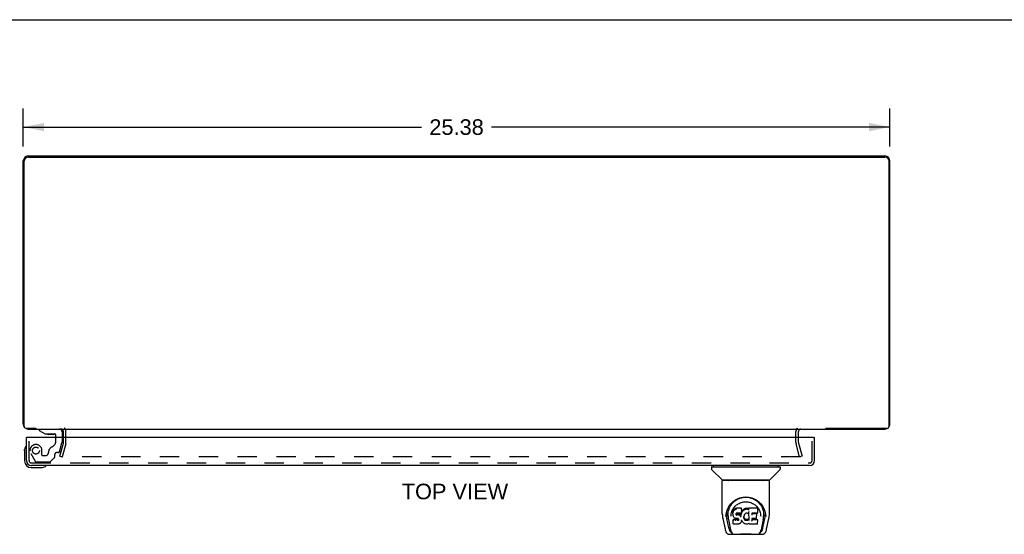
# Model space of a CAD drawing. Header units: inches. Extents: x 0 to 103, y 0 to 67.
# Tile 13 of 16: x 23 to 52, y 52 to 67. Entities that reach past the tile are written whole.
import ezdxf

# ---------------------------------------------------------------- set-up
doc = ezdxf.new("R2010")
doc.units = ezdxf.units.IN
doc.header["$LTSCALE"] = 5.686187
doc.header["$MEASUREMENT"] = 0
doc.linetypes.add('HIDDEN', pattern=[0.2, 0.1, -0.1])
doc.layers.get('0').update_dxf_attribs({"linetype": 'CONTINUOUS'})
for name, color, linetype in [('DEFAULT_2', 8, 'HIDDEN'), ('DIMENSIONS', 7, 'CONTINUOUS'), ('DOOR_ASSEMBLY', 7, 'CONTINUOUS')]:
    doc.layers.add(name, color=color, linetype=linetype)
doc.styles.get("Standard").update_dxf_attribs({"font": 'arial.ttf'})
doc.dimstyles.new('DIMSTYLE_1', dxfattribs={"dimtxt": 0.456111, "dimasz": 0.608148, "dimexe": 0.09, "dimexo": 0.07, "dimgap": 0.0375, "dimtad": 0, "dimtih": 1, "dimtoh": 1, "dimzin": 4, "dimdsep": 46, "dimtxsty": 'Standard', "dimblk": '_FILLED', "dimblk1": '_FILLED', "dimblk2": '_FILLED', "dimcen": 0.09, "dimadec": 3, "dimazin": 1, "dimtfac": 1, "dimtdec": 3, "dimtofl": 0, "dimtmove": 0, "dimatfit": 3, "dimldrblk": '_FILLED', "dimfxl": 0, "dimtolj": 1, "dimtzin": 4, "dimarcsym": 0})

# ---------------------------------------------------------------- blocks, each defined once
blk = doc.blocks.new('_FILLED')
at = {"color": 0, "linetype": 'ByBlock'}
blk.add_solid([(0, 0), (-1, 0.2), (-1, -0.2)], dxfattribs=at)
blk = doc.blocks.new('*D4')
at = {"layer": 'DIMENSIONS', "color": 2, "linetype": 'Continuous'}
for p, q in [((22.967, 63.184), (22.967, 64.298)), ((48.342, 63.184), (48.342, 64.298)), ((22.967, 63.75), (34.629, 63.75)), ((48.342, 63.75), (36.679, 63.75))]:
    blk.add_line(p, q, dxfattribs=at)
at = {"layer": 'DIMENSIONS', "color": 2, "linetype": 'Continuous', "xscale": 0.6081483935, "yscale": 0.6081483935, "zscale": 0.6081483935, "rotation": 180}
blk.add_blockref('_FILLED', (22.967, 63.75), dxfattribs=at)
at = {"layer": 'DIMENSIONS', "color": 2, "linetype": 'Continuous', "xscale": 0.6081483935, "yscale": 0.6081483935, "zscale": 0.6081483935}
blk.add_blockref('_FILLED', (48.342, 63.75), dxfattribs=at)
at = {"layer": 'DIMENSIONS', "color": 2, "linetype": 'Continuous', "insert": (35.654, 63.978), "char_height": 0.4561, "width": 1.59385, "attachment_point": 2, "line_spacing_factor": 0.9}
blk.add_mtext('25.38', dxfattribs=at)

msp = doc.modelspace()

# ---------------------------------------------------------------- linework, layer by layer
at = {"color": 7, "linetype": 'Continuous'}
for p, q in [((0, 66.896), (103.385, 66.896)), ((46.471, 54.903), (46.471, 54.923))]:
    msp.add_line(p, q, dxfattribs=at)
at = {"color": 3, "linetype": 'Continuous'}
for p, q in [((23.112, 62.903), (48.197, 62.903)), ((23.117, 62.873), (48.192, 62.873)), ((22.967, 55.048), (22.967, 62.758)), ((22.992, 54.983), (22.992, 62.748)), ((48.317, 54.983), (48.317, 62.748)), ((48.342, 55.048), (48.342, 62.758)), ((23.346, 54.923), (23.052, 54.923)), ((23.112, 54.903), (48.197, 54.903)), ((24.142, 54.66), (24.142, 54.833)), ((45.667, 54.66), (45.667, 54.833)), ((48.257, 54.923), (46.463, 54.923))]:
    msp.add_line(p, q, dxfattribs=at)
for centre, radius, start, end in [((23.112, 62.758), 0.145, 90, 180), ((23.117, 62.748), 0.125, 90, 180), ((48.192, 62.748), 0.125, 0, 90), ((48.197, 62.758), 0.145, 0, 90), ((23.112, 55.048), 0.145, 180, 217.1018), ((23.052, 54.983), 0.06, 180, 270), ((23.112, 55.048), 0.145, 237.5148, 270), ((24.072, 54.833), 0.07, 0, 90), ((45.737, 54.833), 0.07, 90, 180), ((48.197, 55.048), 0.145, 270, 302.4852), ((48.257, 54.983), 0.06, 270, 360), ((48.197, 55.048), 0.145, 322.8982, 360)]:
    msp.add_arc(centre, radius, start, end, dxfattribs=at)
at = {"layer": 'DEFAULT_2', "color": 8, "linetype": 'HIDDEN'}
for p, q in [((24.217, 54.505), (24.217, 54.833)), ((45.592, 54.505), (45.592, 54.833)), ((24.038, 54.11), (24.141, 54.494)), ((24.142, 54.505), (24.142, 54.66)), ((45.667, 54.505), (45.667, 54.66)), ((45.668, 54.494), (45.771, 54.11)), ((24.213, 54.475), (24.11, 54.091)), ((45.699, 54.091), (45.596, 54.475)), ((24.038, 54.11), (24.11, 54.091)), ((45.731, 54.091), (24.078, 54.091)), ((45.771, 54.11), (45.699, 54.091))]:
    msp.add_line(p, q, dxfattribs=at)
for centre, radius, start, end in [((24.072, 54.833), 0.145, 0, 43.5261), ((45.737, 54.833), 0.145, 136.4739, 180), ((24.102, 54.505), 0.04, 345, 360), ((24.102, 54.505), 0.115, 345, 360), ((45.707, 54.505), 0.115, 180, 195), ((45.707, 54.505), 0.04, 180, 195)]:
    msp.add_arc(centre, radius, start, end, dxfattribs=at)
at = {"layer": 'DOOR_ASSEMBLY', "color": 7, "linetype": 'Continuous'}
for p, q in [((23.435, 54.903), (23.435, 54.864)), ((23.435, 54.864), (23.606, 54.765)), ((24.105, 54.824), (24.105, 54.66)), ((23.09, 54.66), (23.062, 54.66)), ((23.606, 54.765), (23.888, 54.765)), ((23.769, 54.748), (23.7, 54.748)), ((23.769, 54.748), (23.77, 54.748)), ((23.77, 54.748), (23.772, 54.748)), ((23.84, 54.748), (23.772, 54.748)), ((23.92, 54.66), (23.92, 54.734)), ((46.109, 54.66), (46.137, 54.66)), ((23.002, 54.264), (23.005, 54.302)), ((23.002, 54.264), (23.002, 53.975)), ((23.202, 53.775), (23.491, 53.775)), ((43.121, 53.788), (43.121, 53.733)), ((43.128, 53.796), (45.121, 53.796)), ((43.427, 53.411), (43.132, 53.705)), ((43.18, 53.796), (43.18, 53.835)), ((44.822, 53.411), (45.117, 53.705)), ((45.069, 53.796), (45.069, 53.835)), ((45.128, 53.788), (45.128, 53.733)), ((43.435, 52.423), (43.435, 53.386)), ((44.806, 53.394), (43.443, 53.394)), ((44.801, 53.402), (43.448, 53.402)), ((43.51, 53.402), (43.507, 53.398)), ((43.507, 53.398), (43.507, 53.398)), ((44.741, 53.398), (44.739, 53.402)), ((44.741, 53.398), (44.741, 53.398)), ((44.813, 52.423), (44.813, 53.386)), ((43.692, 52.678), (43.717, 52.712)), ((43.749, 52.475), (43.748, 52.45)), ((43.754, 52.5), (43.749, 52.475)), ((43.75, 52.441), (43.749, 52.475)), ((43.764, 52.525), (43.754, 52.5)), ((43.755, 52.466), (43.754, 52.5)), ((43.778, 52.547), (43.764, 52.525)), ((43.764, 52.49), (43.764, 52.525)), ((43.788, 52.556), (43.778, 52.547)), ((43.779, 52.511), (43.778, 52.547)), ((43.8, 52.564), (43.788, 52.556)), ((43.789, 52.52), (43.788, 52.556)), ((43.823, 52.575), (43.8, 52.564)), ((43.8, 52.528), (43.8, 52.564)), ((43.848, 52.583), (43.823, 52.575)), ((43.823, 52.538), (43.823, 52.575)), ((44.001, 52.583), (43.848, 52.583)), ((43.848, 52.546), (43.848, 52.583)), ((44.004, 52.475), (44, 52.467)), ((44.003, 52.528), (44.001, 52.583)), ((44.001, 52.548), (44.001, 52.583)), ((44.002, 52.494), (44.001, 52.47)), ((44.002, 52.494), (44.003, 52.528)), ((44.015, 52.496), (44.004, 52.475)), ((44.004, 52.44), (44.004, 52.475)), ((44.028, 52.515), (44.015, 52.496)), ((44.015, 52.461), (44.015, 52.496)), ((44.043, 52.533), (44.028, 52.515)), ((44.028, 52.48), (44.028, 52.515)), ((44.06, 52.549), (44.043, 52.533)), ((44.044, 52.497), (44.043, 52.533)), ((44.08, 52.564), (44.06, 52.549)), ((44.061, 52.513), (44.06, 52.549)), ((44.102, 52.574), (44.08, 52.564)), ((44.08, 52.527), (44.08, 52.564)), ((44.126, 52.579), (44.102, 52.574)), ((44.103, 52.537), (44.102, 52.574)), ((44.15, 52.581), (44.126, 52.579)), ((44.126, 52.542), (44.126, 52.579)), ((44.15, 52.581), (44.174, 52.581)), ((44.15, 52.545), (44.15, 52.581)), ((44.15, 52.543), (44.15, 52.545)), ((44.186, 52.579), (44.174, 52.581)), ((44.174, 52.544), (44.174, 52.581)), ((44.199, 52.575), (44.186, 52.579)), ((44.186, 52.542), (44.186, 52.579)), ((44.213, 52.481), (44.197, 52.441)), ((44.211, 52.567), (44.199, 52.575)), ((44.199, 52.538), (44.199, 52.575)), ((44.46, 52.581), (44.211, 52.581)), ((44.212, 52.531), (44.211, 52.581)), ((44.214, 52.483), (44.213, 52.483)), ((44.213, 52.483), (44.213, 52.482)), ((44.213, 52.482), (44.213, 52.482)), ((44.213, 52.482), (44.213, 52.482)), ((44.213, 52.482), (44.213, 52.481)), ((44.217, 52.228), (44.213, 52.481)), ((44.215, 52.489), (44.214, 52.487)), ((44.214, 52.487), (44.214, 52.486)), ((44.214, 52.486), (44.214, 52.485)), ((44.214, 52.485), (44.214, 52.484)), ((44.214, 52.484), (44.214, 52.483)), ((44.474, 52.456), (44.476, 52.564)), ((44.476, 52.595), (44.492, 52.57)), ((44.681, 52.501), (44.694, 52.45)), ((43.451, 52.279), (43.516, 51.974)), ((43.543, 52.338), (43.546, 52.396)), ((43.543, 52.339), (43.543, 52.338)), ((43.546, 52.396), (43.555, 52.45)), ((43.556, 52.456), (43.556, 52.401)), ((43.624, 52.006), (43.567, 52.283)), ((43.604, 52.349), (43.606, 52.323)), ((43.614, 52.258), (43.615, 52.255)), ((43.615, 52.255), (43.676, 51.955)), ((43.689, 52.352), (43.689, 52.352)), ((43.748, 52.416), (43.748, 52.45)), ((43.748, 52.416), (43.748, 52.416)), ((43.749, 52.391), (43.748, 52.416)), ((43.754, 52.367), (43.749, 52.391)), ((43.749, 52.391), (43.749, 52.391)), ((43.754, 52.367), (43.754, 52.366)), ((43.763, 52.343), (43.754, 52.366)), ((43.762, 52.25), (43.754, 52.242)), ((43.756, 52.129), (43.754, 52.242)), ((43.823, 52.25), (43.762, 52.25)), ((43.762, 52.214), (43.762, 52.25)), ((43.777, 52.322), (43.763, 52.343)), ((43.763, 52.343), (43.763, 52.343)), ((43.795, 52.303), (43.777, 52.322)), ((43.777, 52.322), (43.777, 52.322)), ((43.816, 52.29), (43.795, 52.303)), ((43.795, 52.303), (43.795, 52.303)), ((43.829, 52.285), (43.816, 52.29)), ((43.816, 52.29), (43.816, 52.29)), ((43.884, 52.251), (43.823, 52.25)), ((43.823, 52.214), (43.823, 52.25)), ((43.823, 52.214), (43.823, 52.212)), ((43.841, 52.283), (43.829, 52.285)), ((43.829, 52.285), (43.829, 52.285)), ((43.838, 52.419), (43.837, 52.404)), ((43.84, 52.432), (43.838, 52.418)), ((43.838, 52.398), (43.838, 52.417)), ((43.839, 52.393), (43.84, 52.428)), ((43.842, 52.435), (43.84, 52.432)), ((43.842, 52.424), (43.84, 52.428)), ((43.889, 52.282), (43.841, 52.283)), ((43.845, 52.438), (43.842, 52.435)), ((43.846, 52.422), (43.842, 52.424)), ((43.842, 52.389), (43.842, 52.424)), ((43.856, 52.441), (43.844, 52.437)), ((43.857, 52.418), (43.846, 52.422)), ((43.846, 52.385), (43.846, 52.422)), ((43.869, 52.442), (43.856, 52.441)), ((43.88, 52.419), (43.857, 52.418)), ((43.857, 52.382), (43.857, 52.418)), ((43.982, 52.442), (43.869, 52.442)), ((43.905, 52.418), (43.88, 52.419)), ((43.88, 52.382), (43.88, 52.419)), ((43.88, 52.381), (43.88, 52.382)), ((43.898, 52.252), (43.884, 52.251)), ((43.884, 52.214), (43.884, 52.251)), ((43.884, 52.214), (43.884, 52.213)), ((43.896, 52.282), (43.889, 52.282)), ((43.901, 52.28), (43.896, 52.282)), ((43.902, 52.254), (43.898, 52.252)), ((43.898, 52.215), (43.898, 52.252)), ((43.906, 52.277), (43.901, 52.28)), ((43.907, 52.259), (43.902, 52.254)), ((43.903, 52.218), (43.902, 52.254)), ((43.931, 52.412), (43.905, 52.418)), ((43.905, 52.381), (43.905, 52.418)), ((43.91, 52.272), (43.905, 52.277)), ((43.912, 52.266), (43.907, 52.259)), ((43.907, 52.223), (43.907, 52.259)), ((43.916, 52.26), (43.91, 52.272)), ((43.918, 52.246), (43.915, 52.26)), ((43.916, 52.234), (43.915, 52.26)), ((43.917, 52.24), (43.917, 52.25)), ((43.93, 52.376), (43.931, 52.412)), ((43.943, 52.407), (43.931, 52.412)), ((43.954, 52.399), (43.943, 52.407)), ((43.943, 52.37), (43.943, 52.407)), ((43.972, 52.381), (43.954, 52.399)), ((43.954, 52.363), (43.954, 52.399)), ((43.982, 52.366), (43.972, 52.381)), ((43.972, 52.345), (43.972, 52.381)), ((43.994, 52.443), (43.982, 52.442)), ((43.985, 52.408), (43.982, 52.366)), ((43.982, 52.33), (43.982, 52.366)), ((43.983, 52.323), (43.983, 52.324)), ((43.989, 52.431), (43.985, 52.408)), ((43.986, 52.374), (43.985, 52.408)), ((43.994, 52.203), (43.985, 52.18)), ((43.992, 52.443), (43.989, 52.431)), ((43.99, 52.396), (43.989, 52.431)), ((44.001, 52.227), (43.994, 52.203)), ((43.994, 52.203), (43.994, 52.203)), ((43.999, 52.455), (43.995, 52.443)), ((43.996, 52.419), (43.995, 52.445)), ((44.001, 52.47), (43.999, 52.455)), ((43.999, 52.455), (43.999, 52.455)), ((44.001, 52.47), (44.001, 52.47)), ((44.001, 52.238), (44.001, 52.239)), ((44.001, 52.237), (44.001, 52.238)), ((44.001, 52.238), (44.001, 52.238)), ((44.001, 52.236), (44.001, 52.237)), ((44.001, 52.237), (44.001, 52.237)), ((44.002, 52.235), (44.001, 52.227)), ((44.001, 52.227), (44.001, 52.227)), ((44.022, 52.199), (44.002, 52.235)), ((44.035, 52.18), (44.022, 52.199)), ((44.022, 52.199), (44.022, 52.199)), ((44.067, 52.344), (44.066, 52.317)), ((44.071, 52.369), (44.067, 52.343)), ((44.068, 52.339), (44.067, 52.344)), ((44.067, 52.305), (44.068, 52.339)), ((44.07, 52.328), (44.068, 52.339)), ((44.08, 52.304), (44.07, 52.328)), ((44.07, 52.293), (44.07, 52.328)), ((44.074, 52.38), (44.071, 52.369)), ((44.08, 52.391), (44.074, 52.38)), ((44.079, 52.268), (44.08, 52.304)), ((44.094, 52.413), (44.08, 52.391)), ((44.092, 52.281), (44.08, 52.304)), ((44.1, 52.272), (44.092, 52.281)), ((44.092, 52.246), (44.092, 52.281)), ((44.101, 52.422), (44.094, 52.413)), ((44.109, 52.264), (44.1, 52.272)), ((44.1, 52.236), (44.1, 52.272)), ((44.11, 52.428), (44.101, 52.422)), ((44.12, 52.257), (44.109, 52.264)), ((44.109, 52.227), (44.109, 52.264)), ((44.133, 52.438), (44.11, 52.428)), ((44.119, 52.22), (44.12, 52.257)), ((44.131, 52.252), (44.12, 52.257)), ((44.143, 52.25), (44.131, 52.252)), ((44.131, 52.216), (44.131, 52.252)), ((44.144, 52.441), (44.133, 52.438)), ((44.143, 52.25), (44.155, 52.25)), ((44.143, 52.213), (44.143, 52.25)), ((44.155, 52.441), (44.144, 52.441)), ((44.167, 52.438), (44.155, 52.441)), ((44.167, 52.251), (44.155, 52.25)), ((44.155, 52.213), (44.155, 52.25)), ((44.155, 52.211), (44.155, 52.213)), ((44.179, 52.433), (44.167, 52.438)), ((44.179, 52.255), (44.167, 52.251)), ((44.168, 52.215), (44.167, 52.251)), ((44.191, 52.26), (44.179, 52.255)), ((44.18, 52.219), (44.179, 52.255)), ((44.201, 52.268), (44.191, 52.26)), ((44.191, 52.224), (44.191, 52.26)), ((44.201, 52.231), (44.201, 52.268)), ((44.219, 52.22), (44.219, 52.221)), ((44.301, 52.286), (44.3, 52.212)), ((44.429, 52.286), (44.301, 52.286)), ((44.461, 52.247), (44.301, 52.247)), ((44.46, 52.442), (44.302, 52.442)), ((44.303, 52.442), (44.302, 52.383)), ((44.429, 52.418), (44.302, 52.418)), ((44.44, 52.297), (44.442, 52.405)), ((44.469, 52.13), (44.471, 52.236)), ((44.558, 52.383), (44.56, 52.352)), ((44.56, 52.352), (44.56, 52.352)), ((44.634, 52.255), (44.573, 51.955)), ((44.625, 52.006), (44.681, 52.283)), ((44.692, 52.456), (44.693, 52.401)), ((44.706, 52.338), (44.706, 52.339)), ((44.733, 51.974), (44.798, 52.279)), ((43.516, 51.974), (43.516, 51.974)), ((43.683, 51.898), (43.69, 51.898)), ((43.69, 51.898), (43.693, 51.89)), ((43.763, 52.122), (43.756, 52.128)), ((43.763, 52.122), (43.763, 52.121)), ((43.909, 52.121), (43.763, 52.121)), ((43.921, 52.123), (43.909, 52.121)), ((43.933, 52.127), (43.921, 52.123)), ((43.921, 52.123), (43.921, 52.123)), ((43.934, 52.127), (43.933, 52.127)), ((43.954, 52.141), (43.934, 52.127)), ((43.972, 52.159), (43.954, 52.142)), ((43.954, 52.142), (43.954, 52.141)), ((43.979, 52.169), (43.972, 52.159)), ((43.972, 52.159), (43.972, 52.159)), ((43.985, 52.18), (43.979, 52.169)), ((43.979, 52.169), (43.979, 52.169)), ((43.985, 52.18), (43.985, 52.18)), ((44.05, 52.164), (44.035, 52.18)), ((44.035, 52.18), (44.035, 52.18)), ((44.067, 52.148), (44.05, 52.164)), ((44.05, 52.164), (44.05, 52.164)), ((44.086, 52.135), (44.067, 52.148)), ((44.067, 52.148), (44.067, 52.148)), ((44.096, 52.129), (44.086, 52.135)), ((44.086, 52.135), (44.086, 52.135)), ((44.107, 52.125), (44.096, 52.129)), ((44.096, 52.129), (44.096, 52.129)), ((44.129, 52.12), (44.107, 52.125)), ((44.107, 52.125), (44.107, 52.125)), ((44.152, 52.117), (44.129, 52.12)), ((44.175, 52.12), (44.152, 52.117)), ((44.152, 52.118), (44.152, 52.117)), ((44.197, 52.127), (44.175, 52.12)), ((44.175, 52.12), (44.175, 52.12)), ((44.216, 52.139), (44.197, 52.127)), ((44.197, 52.127), (44.197, 52.127)), ((44.221, 52.139), (44.216, 52.139)), ((44.221, 52.13), (44.221, 52.139)), ((44.461, 52.121), (44.229, 52.121)), ((44.556, 51.89), (44.559, 51.898)), ((44.559, 51.898), (44.566, 51.898)), ((43.64, 51.819), (44.609, 51.819)), ((43.694, 51.886), (43.693, 51.89)), ((44.555, 51.886), (44.556, 51.89))]:
    msp.add_line(p, q, dxfattribs=at)
at = {"layer": 'DOOR_ASSEMBLY', "color": 8, "linetype": 'HIDDEN'}
for p, q in [((23.435, 54.903), (24.026, 54.903)), ((23.137, 53.98), (23.137, 54.66)), ((23.92, 54.552), (23.92, 54.66)), ((24.031, 54.237), (24.1, 54.497)), ((24.105, 54.66), (24.105, 54.53)), ((46.062, 53.98), (46.062, 54.66)), ((23.514, 54.14), (23.514, 54.273)), ((24.001, 54.214), (23.947, 54.214)), ((23.184, 54.185), (23.314, 53.959)), ((23.349, 53.939), (23.734, 53.939)), ((23.53, 54.124), (23.613, 54.124)), ((23.884, 54.072), (23.762, 53.951)), ((23.888, 54.083), (23.888, 54.155)), ((23.207, 53.91), (45.992, 53.91))]:
    msp.add_line(p, q, dxfattribs=at)
at = {"layer": 'DOOR_ASSEMBLY', "color": 3, "linetype": 'Continuous'}
for p, q in [((23.062, 53.98), (23.062, 54.66)), ((46.109, 54.66), (23.09, 54.66)), ((46.137, 53.98), (46.137, 54.66)), ((45.992, 53.835), (23.207, 53.835))]:
    msp.add_line(p, q, dxfattribs=at)
at = {"layer": 'DOOR_ASSEMBLY', "color": 7, "linetype": 'Continuous'}
for points in [[(43.507, 53.397), (43.506, 53.396), (43.505, 53.395), (43.505, 53.395), (43.505, 53.394), (43.505, 53.394)], [(43.507, 53.398), (43.507, 53.397), (43.507, 53.397)], [(44.742, 53.397), (44.742, 53.397), (44.741, 53.398)], [(44.744, 53.394), (44.744, 53.394), (44.744, 53.395), (44.743, 53.395), (44.743, 53.396), (44.742, 53.397)], [(43.555, 52.45), (43.568, 52.501), (43.585, 52.549), (43.605, 52.594), (43.628, 52.635), (43.654, 52.673), (43.682, 52.709), (43.713, 52.742), (43.746, 52.773), (43.782, 52.802), (43.821, 52.828), (43.862, 52.851), (43.904, 52.87), (43.948, 52.886), (43.992, 52.898), (44.036, 52.907), (44.081, 52.912), (44.125, 52.913), (44.169, 52.912), (44.213, 52.907), (44.257, 52.898), (44.301, 52.886), (44.345, 52.87), (44.388, 52.85), (44.428, 52.828), (44.467, 52.802), (44.503, 52.773), (44.537, 52.742), (44.567, 52.709), (44.595, 52.673), (44.621, 52.635), (44.644, 52.593), (44.664, 52.549), (44.681, 52.501)], [(43.717, 52.712), (43.744, 52.743), (43.773, 52.771)], [(43.756, 52.57), (43.773, 52.595), (43.791, 52.618), (43.811, 52.64), (43.832, 52.66), (43.854, 52.679), (43.878, 52.696), (43.904, 52.712), (43.93, 52.727), (43.957, 52.739), (43.984, 52.749), (44.013, 52.758), (44.04, 52.764), (44.068, 52.769), (44.096, 52.772), (44.124, 52.773), (44.152, 52.772), (44.18, 52.769), (44.208, 52.765), (44.236, 52.758), (44.264, 52.75), (44.292, 52.739), (44.319, 52.727), (44.345, 52.712), (44.37, 52.697), (44.394, 52.679), (44.417, 52.66), (44.438, 52.64), (44.457, 52.618), (44.476, 52.595)], [(43.773, 52.771), (43.802, 52.796), (43.833, 52.818), (43.864, 52.838)], [(43.864, 52.838), (43.896, 52.855), (43.928, 52.869), (43.96, 52.881)], [(43.96, 52.881), (43.993, 52.89), (44.026, 52.898), (44.058, 52.903), (44.091, 52.906), (44.123, 52.907), (44.156, 52.906), (44.188, 52.903), (44.221, 52.898), (44.253, 52.891)], [(44.253, 52.891), (44.286, 52.882), (44.318, 52.87), (44.35, 52.856)], [(44.35, 52.856), (44.382, 52.84), (44.413, 52.82), (44.443, 52.799), (44.473, 52.774), (44.502, 52.746), (44.529, 52.715), (44.555, 52.681), (44.578, 52.644), (44.599, 52.603), (44.616, 52.56), (44.63, 52.515), (44.64, 52.469), (44.645, 52.421)], [(43.604, 52.349), (43.603, 52.373), (43.604, 52.419), (43.609, 52.466), (43.618, 52.512), (43.632, 52.557), (43.649, 52.6), (43.669, 52.64), (43.692, 52.678)], [(43.696, 52.419), (43.705, 52.454), (43.715, 52.486), (43.727, 52.516)], [(43.727, 52.516), (43.741, 52.544), (43.756, 52.57)], [(43.764, 52.489), (43.765, 52.489), (43.765, 52.489), (43.765, 52.489), (43.765, 52.489), (43.766, 52.488), (43.766, 52.488)], [(43.779, 52.511), (43.779, 52.511), (43.779, 52.51), (43.78, 52.51), (43.78, 52.51), (43.78, 52.51), (43.78, 52.51)], [(43.789, 52.52), (43.789, 52.52), (43.789, 52.52), (43.789, 52.519), (43.789, 52.519), (43.79, 52.519), (43.79, 52.519)], [(43.8, 52.528), (43.8, 52.527), (43.8, 52.527), (43.8, 52.527), (43.8, 52.527), (43.801, 52.526), (43.801, 52.526)], [(43.823, 52.538), (43.823, 52.538), (43.823, 52.538), (43.823, 52.537), (43.823, 52.537), (43.823, 52.537), (43.824, 52.537)], [(43.848, 52.546), (43.849, 52.546), (43.849, 52.546), (43.849, 52.545), (43.849, 52.545), (43.849, 52.545), (43.849, 52.545)], [(44, 52.546), (44, 52.546), (44, 52.546), (44, 52.545), (43.999, 52.545), (43.999, 52.545), (43.999, 52.545)], [(44.002, 52.494), (44.002, 52.494), (44.002, 52.493), (44.001, 52.493), (44.001, 52.493), (44, 52.493), (44, 52.493)], [(44.03, 52.478), (44.03, 52.478), (44.029, 52.478), (44.029, 52.479), (44.029, 52.479), (44.029, 52.479), (44.028, 52.48)], [(44.045, 52.496), (44.045, 52.496), (44.045, 52.496), (44.044, 52.496), (44.044, 52.497), (44.044, 52.497), (44.044, 52.497)], [(44.062, 52.512), (44.062, 52.512), (44.061, 52.512), (44.061, 52.513), (44.061, 52.513), (44.061, 52.513), (44.061, 52.513)], [(44.081, 52.526), (44.081, 52.526), (44.081, 52.526), (44.081, 52.527), (44.081, 52.527), (44.08, 52.527), (44.08, 52.527)], [(44.103, 52.536), (44.103, 52.536), (44.103, 52.536), (44.103, 52.536), (44.103, 52.537), (44.103, 52.537), (44.103, 52.537)], [(44.126, 52.541), (44.126, 52.541), (44.126, 52.541), (44.126, 52.542), (44.126, 52.542), (44.126, 52.542), (44.126, 52.542)], [(44.173, 52.543), (44.173, 52.543), (44.173, 52.543), (44.173, 52.543), (44.173, 52.544), (44.174, 52.544), (44.174, 52.544)], [(44.186, 52.541), (44.186, 52.541), (44.186, 52.541), (44.186, 52.542), (44.186, 52.542), (44.186, 52.542), (44.186, 52.542)], [(44.198, 52.537), (44.198, 52.537), (44.198, 52.537), (44.199, 52.537), (44.199, 52.538), (44.199, 52.538), (44.199, 52.538)], [(44.214, 52.543), (44.213, 52.543), (44.213, 52.543), (44.213, 52.543), (44.213, 52.544), (44.213, 52.544), (44.212, 52.544)], [(44.214, 52.526), (44.214, 52.527), (44.213, 52.527), (44.213, 52.528), (44.213, 52.528), (44.213, 52.529), (44.212, 52.53)], [(44.213, 52.481), (44.213, 52.481), (44.213, 52.481)], [(44.213, 52.481), (44.213, 52.481), (44.213, 52.481), (44.213, 52.481)], [(44.492, 52.57), (44.508, 52.544), (44.522, 52.516)], [(44.522, 52.516), (44.534, 52.487), (44.544, 52.454), (44.552, 52.42), (44.558, 52.383)], [(43.435, 52.423), (43.436, 52.39), (43.439, 52.35), (43.445, 52.31), (43.451, 52.279)], [(43.556, 52.402), (43.557, 52.367), (43.561, 52.323), (43.567, 52.283)], [(43.606, 52.323), (43.607, 52.303), (43.61, 52.279), (43.614, 52.258)], [(43.689, 52.352), (43.691, 52.383), (43.696, 52.419)], [(43.748, 52.416), (43.748, 52.416), (43.748, 52.415), (43.749, 52.415), (43.749, 52.415), (43.75, 52.415), (43.75, 52.415)], [(43.749, 52.391), (43.749, 52.391), (43.75, 52.391), (43.75, 52.39), (43.75, 52.39), (43.751, 52.39), (43.751, 52.39)], [(43.75, 52.441), (43.75, 52.44), (43.75, 52.44), (43.75, 52.44), (43.751, 52.44), (43.751, 52.439), (43.752, 52.439)], [(43.754, 52.366), (43.754, 52.366), (43.754, 52.366), (43.755, 52.366), (43.755, 52.366), (43.756, 52.366)], [(43.755, 52.465), (43.755, 52.465), (43.755, 52.465), (43.755, 52.464), (43.756, 52.464), (43.756, 52.464), (43.757, 52.464)], [(43.755, 52.206), (43.755, 52.206), (43.755, 52.206), (43.755, 52.205), (43.756, 52.205), (43.756, 52.205), (43.756, 52.205)], [(43.762, 52.213), (43.762, 52.213), (43.762, 52.213), (43.762, 52.212), (43.762, 52.212), (43.763, 52.212), (43.763, 52.212)], [(43.763, 52.343), (43.764, 52.343), (43.764, 52.342), (43.764, 52.342), (43.765, 52.342)], [(43.777, 52.322), (43.777, 52.321), (43.778, 52.321), (43.778, 52.321), (43.778, 52.321), (43.779, 52.321)], [(43.795, 52.303), (43.795, 52.303), (43.795, 52.303), (43.796, 52.303), (43.796, 52.304)], [(43.816, 52.29), (43.816, 52.29), (43.817, 52.29), (43.817, 52.29)], [(43.829, 52.285), (43.829, 52.285), (43.829, 52.285), (43.829, 52.286)], [(43.835, 52.403), (43.836, 52.403), (43.836, 52.403), (43.836, 52.403), (43.837, 52.404), (43.837, 52.404), (43.837, 52.404)], [(43.836, 52.417), (43.837, 52.417), (43.837, 52.417), (43.837, 52.418), (43.838, 52.418), (43.838, 52.418), (43.838, 52.418)], [(43.836, 52.397), (43.836, 52.397), (43.836, 52.397), (43.837, 52.397), (43.837, 52.397), (43.837, 52.398), (43.838, 52.398)], [(43.837, 52.391), (43.838, 52.391), (43.838, 52.392), (43.838, 52.392), (43.839, 52.392), (43.839, 52.392), (43.839, 52.393)], [(43.838, 52.431), (43.839, 52.431), (43.839, 52.431), (43.839, 52.431), (43.84, 52.431), (43.84, 52.432)], [(43.84, 52.435), (43.841, 52.435), (43.841, 52.435), (43.842, 52.435), (43.842, 52.435)], [(43.84, 52.387), (43.841, 52.387), (43.841, 52.387), (43.841, 52.388), (43.841, 52.388), (43.842, 52.388), (43.842, 52.388)], [(43.841, 52.283), (43.842, 52.283), (43.842, 52.283), (43.842, 52.283)], [(43.844, 52.438), (43.844, 52.438), (43.844, 52.437), (43.844, 52.437), (43.844, 52.437)], [(43.845, 52.384), (43.845, 52.384), (43.845, 52.384), (43.845, 52.384), (43.845, 52.385), (43.845, 52.385), (43.846, 52.385)], [(43.856, 52.441), (43.856, 52.441), (43.856, 52.441), (43.856, 52.441)], [(43.857, 52.38), (43.857, 52.38), (43.857, 52.381), (43.857, 52.381), (43.857, 52.381), (43.857, 52.381), (43.857, 52.382)], [(43.869, 52.443), (43.869, 52.442), (43.869, 52.442), (43.869, 52.442), (43.869, 52.442), (43.869, 52.442), (43.869, 52.442)], [(43.889, 52.282), (43.889, 52.282), (43.889, 52.283), (43.889, 52.283)], [(43.896, 52.282), (43.896, 52.282), (43.896, 52.282), (43.896, 52.282)], [(43.898, 52.215), (43.898, 52.215), (43.898, 52.215), (43.898, 52.214), (43.898, 52.214), (43.898, 52.214), (43.898, 52.214)], [(43.901, 52.28), (43.901, 52.28), (43.902, 52.28), (43.902, 52.28)], [(43.903, 52.218), (43.903, 52.218), (43.903, 52.217), (43.903, 52.217), (43.903, 52.217), (43.904, 52.217), (43.904, 52.217)], [(43.905, 52.38), (43.905, 52.38), (43.905, 52.38), (43.905, 52.38), (43.905, 52.381), (43.905, 52.381), (43.905, 52.381)], [(43.906, 52.277), (43.906, 52.276), (43.906, 52.276), (43.906, 52.276), (43.907, 52.277)], [(43.907, 52.223), (43.907, 52.222), (43.908, 52.222), (43.908, 52.222), (43.908, 52.222), (43.908, 52.221), (43.909, 52.221)], [(43.91, 52.272), (43.91, 52.272), (43.91, 52.271), (43.911, 52.271), (43.911, 52.272)], [(43.916, 52.26), (43.916, 52.26), (43.916, 52.259), (43.916, 52.259), (43.917, 52.259), (43.917, 52.259)], [(43.916, 52.234), (43.916, 52.234), (43.916, 52.234), (43.916, 52.233), (43.917, 52.233), (43.917, 52.233), (43.917, 52.233)], [(43.917, 52.24), (43.918, 52.24), (43.918, 52.239), (43.918, 52.239), (43.919, 52.239), (43.919, 52.239), (43.919, 52.239)], [(43.918, 52.246), (43.918, 52.246), (43.918, 52.246), (43.919, 52.246), (43.919, 52.245), (43.919, 52.245), (43.92, 52.245)], [(43.93, 52.374), (43.93, 52.375), (43.93, 52.375), (43.93, 52.375), (43.93, 52.375), (43.93, 52.375), (43.93, 52.376)], [(43.942, 52.369), (43.942, 52.369), (43.942, 52.369), (43.942, 52.37), (43.943, 52.37), (43.943, 52.37), (43.943, 52.37)], [(43.953, 52.361), (43.953, 52.361), (43.953, 52.362), (43.953, 52.362), (43.953, 52.362), (43.954, 52.362), (43.954, 52.363)], [(43.97, 52.343), (43.971, 52.344), (43.971, 52.344), (43.971, 52.344), (43.971, 52.344), (43.972, 52.344), (43.972, 52.345)], [(43.982, 52.442), (43.982, 52.442), (43.982, 52.442), (43.982, 52.442), (43.982, 52.442), (43.982, 52.442), (43.982, 52.443)], [(43.983, 52.324), (43.983, 52.326), (43.982, 52.327), (43.982, 52.328), (43.982, 52.329)], [(43.988, 52.372), (43.987, 52.372), (43.987, 52.373), (43.986, 52.373), (43.986, 52.373), (43.986, 52.373), (43.986, 52.374)], [(43.992, 52.395), (43.991, 52.395), (43.991, 52.395), (43.99, 52.395), (43.99, 52.396), (43.99, 52.396), (43.99, 52.396)], [(43.994, 52.203), (43.994, 52.203), (43.994, 52.203), (43.993, 52.202), (43.993, 52.202), (43.992, 52.202)], [(43.994, 52.443), (43.994, 52.443), (43.994, 52.443), (43.994, 52.443), (43.993, 52.444)], [(43.995, 52.443), (43.995, 52.443), (43.994, 52.443), (43.994, 52.443)], [(43.997, 52.417), (43.997, 52.417), (43.997, 52.417), (43.996, 52.418), (43.996, 52.418), (43.996, 52.418), (43.996, 52.419)], [(43.999, 52.455), (43.999, 52.455), (43.998, 52.455), (43.998, 52.454), (43.998, 52.454), (43.997, 52.454)], [(44.001, 52.47), (44, 52.469), (44, 52.469), (44, 52.469), (44, 52.468), (43.999, 52.468), (43.999, 52.468)], [(44.001, 52.227), (44.001, 52.227), (44.001, 52.226), (44.001, 52.226), (44, 52.226), (44, 52.226), (43.999, 52.226)], [(44.001, 52.239), (44, 52.24), (44, 52.24)], [(44.002, 52.235), (44.002, 52.235), (44.002, 52.236), (44.001, 52.236), (44.001, 52.236), (44.001, 52.236), (44.001, 52.236), (44.001, 52.236)], [(44.002, 52.235), (44.002, 52.235), (44.002, 52.235), (44.002, 52.235), (44.002, 52.235)], [(44.006, 52.439), (44.006, 52.439), (44.005, 52.439), (44.005, 52.439), (44.005, 52.439), (44.004, 52.44), (44.004, 52.44)], [(44.017, 52.459), (44.017, 52.459), (44.016, 52.459), (44.016, 52.46), (44.016, 52.46), (44.015, 52.46), (44.015, 52.461)], [(44.022, 52.199), (44.022, 52.199), (44.022, 52.199), (44.023, 52.199), (44.024, 52.199)], [(44.066, 52.317), (44.066, 52.317), (44.066, 52.317), (44.065, 52.316), (44.065, 52.316), (44.065, 52.316), (44.064, 52.316)], [(44.067, 52.343), (44.067, 52.343), (44.067, 52.343), (44.067, 52.343), (44.066, 52.342), (44.066, 52.342), (44.065, 52.342)], [(44.067, 52.305), (44.067, 52.304), (44.067, 52.304), (44.066, 52.304), (44.066, 52.304), (44.066, 52.304), (44.065, 52.303)], [(44.07, 52.293), (44.07, 52.292), (44.069, 52.292), (44.069, 52.292), (44.069, 52.292), (44.068, 52.291), (44.068, 52.291)], [(44.071, 52.369), (44.071, 52.369), (44.07, 52.369), (44.07, 52.368), (44.069, 52.368), (44.069, 52.368)], [(44.074, 52.38), (44.074, 52.38), (44.074, 52.38), (44.074, 52.38), (44.073, 52.38), (44.073, 52.38)], [(44.079, 52.268), (44.079, 52.268), (44.079, 52.268), (44.078, 52.267), (44.078, 52.267), (44.078, 52.267), (44.077, 52.267)], [(44.08, 52.391), (44.08, 52.391), (44.079, 52.391), (44.079, 52.391), (44.078, 52.391)], [(44.09, 52.244), (44.09, 52.244), (44.091, 52.244), (44.091, 52.245), (44.091, 52.245), (44.091, 52.245), (44.092, 52.245)], [(44.094, 52.413), (44.094, 52.413), (44.093, 52.413), (44.093, 52.413), (44.093, 52.413), (44.092, 52.413)], [(44.098, 52.235), (44.098, 52.235), (44.099, 52.235), (44.099, 52.235), (44.099, 52.235), (44.099, 52.236), (44.1, 52.236)], [(44.101, 52.422), (44.101, 52.422), (44.101, 52.422), (44.1, 52.422), (44.1, 52.422)], [(44.108, 52.226), (44.108, 52.226), (44.108, 52.226), (44.109, 52.227), (44.109, 52.227), (44.109, 52.227), (44.109, 52.227)], [(44.11, 52.428), (44.11, 52.428), (44.109, 52.428), (44.109, 52.429)], [(44.118, 52.219), (44.119, 52.219), (44.119, 52.219), (44.119, 52.219), (44.119, 52.22), (44.119, 52.22), (44.119, 52.22)], [(44.13, 52.214), (44.13, 52.214), (44.13, 52.215), (44.13, 52.215), (44.13, 52.215), (44.13, 52.215), (44.131, 52.216)], [(44.133, 52.438), (44.133, 52.438), (44.133, 52.438), (44.133, 52.438)], [(44.143, 52.212), (44.143, 52.212), (44.143, 52.212), (44.143, 52.212), (44.143, 52.213), (44.143, 52.213), (44.143, 52.213)], [(44.144, 52.441), (44.144, 52.441), (44.144, 52.441), (44.144, 52.441)], [(44.155, 52.441), (44.155, 52.441), (44.155, 52.441), (44.156, 52.441)], [(44.167, 52.438), (44.167, 52.438), (44.167, 52.438), (44.167, 52.438)], [(44.168, 52.213), (44.168, 52.213), (44.168, 52.214), (44.168, 52.214), (44.168, 52.214), (44.168, 52.214), (44.168, 52.215)], [(44.179, 52.433), (44.179, 52.433), (44.181, 52.433), (44.183, 52.432), (44.185, 52.432), (44.187, 52.433), (44.189, 52.433), (44.191, 52.434), (44.193, 52.436), (44.194, 52.437), (44.196, 52.439), (44.197, 52.441), (44.197, 52.441)], [(44.179, 52.434), (44.179, 52.433), (44.179, 52.433), (44.179, 52.433)], [(44.18, 52.217), (44.18, 52.217), (44.18, 52.218), (44.18, 52.218), (44.18, 52.218), (44.18, 52.218), (44.18, 52.219)], [(44.192, 52.223), (44.192, 52.223), (44.191, 52.223), (44.191, 52.223), (44.191, 52.223), (44.191, 52.224), (44.191, 52.224)], [(44.217, 52.265), (44.216, 52.266), (44.215, 52.266), (44.215, 52.267), (44.214, 52.268), (44.213, 52.268), (44.212, 52.269), (44.211, 52.269), (44.211, 52.269), (44.21, 52.27), (44.209, 52.27), (44.208, 52.27), (44.208, 52.27)], [(44.219, 52.221), (44.218, 52.224), (44.218, 52.225), (44.217, 52.227)], [(44.298, 52.209), (44.298, 52.209), (44.298, 52.209), (44.299, 52.209), (44.299, 52.209), (44.299, 52.21), (44.299, 52.21)], [(44.299, 52.287), (44.3, 52.287), (44.3, 52.286), (44.3, 52.286), (44.3, 52.286), (44.3, 52.286), (44.301, 52.286)], [(44.3, 52.38), (44.3, 52.38), (44.3, 52.381), (44.3, 52.381), (44.301, 52.381), (44.301, 52.381), (44.301, 52.381)], [(44.301, 52.442), (44.301, 52.442), (44.301, 52.442), (44.301, 52.442), (44.302, 52.442), (44.302, 52.442), (44.302, 52.442)], [(44.429, 52.286), (44.43, 52.286), (44.432, 52.287), (44.434, 52.287), (44.435, 52.288), (44.437, 52.289), (44.438, 52.291), (44.439, 52.292), (44.44, 52.294), (44.44, 52.295), (44.44, 52.297)], [(44.46, 52.442), (44.461, 52.442), (44.463, 52.442), (44.465, 52.443), (44.468, 52.444), (44.469, 52.446), (44.471, 52.447), (44.472, 52.449), (44.473, 52.452), (44.474, 52.454), (44.474, 52.456)], [(44.634, 52.255), (44.635, 52.259), (44.635, 52.262), (44.636, 52.264), (44.636, 52.267), (44.637, 52.27), (44.637, 52.273), (44.638, 52.276), (44.638, 52.279), (44.639, 52.282), (44.639, 52.286), (44.64, 52.289), (44.64, 52.292), (44.641, 52.296), (44.641, 52.299), (44.642, 52.303), (44.642, 52.307), (44.642, 52.31), (44.643, 52.314), (44.643, 52.318), (44.643, 52.322), (44.645, 52.349)], [(44.645, 52.421), (44.646, 52.374), (44.645, 52.349)], [(44.681, 52.283), (44.688, 52.323), (44.692, 52.367), (44.693, 52.402)], [(44.694, 52.45), (44.703, 52.396), (44.706, 52.338)], [(44.798, 52.279), (44.804, 52.309), (44.809, 52.349), (44.813, 52.389), (44.813, 52.423)], [(43.516, 51.974), (43.519, 51.961), (43.523, 51.942), (43.528, 51.926), (43.534, 51.911), (43.539, 51.897), (43.545, 51.885), (43.552, 51.873), (43.559, 51.863), (43.567, 51.853), (43.576, 51.844), (43.586, 51.836), (43.598, 51.83), (43.61, 51.824), (43.623, 51.821)], [(43.624, 52.006), (43.628, 51.989), (43.632, 51.971), (43.637, 51.954), (43.643, 51.94), (43.649, 51.927), (43.655, 51.916), (43.662, 51.908), (43.67, 51.902), (43.677, 51.899), (43.683, 51.898)], [(43.676, 51.955), (43.678, 51.945), (43.681, 51.932), (43.684, 51.92), (43.687, 51.909), (43.69, 51.898)], [(43.756, 52.129), (43.756, 52.129), (43.756, 52.128)], [(43.756, 52.128), (43.756, 52.128), (43.757, 52.128), (43.757, 52.128), (43.758, 52.128)], [(43.763, 52.121), (43.763, 52.121), (43.763, 52.122), (43.763, 52.122), (43.763, 52.122), (43.764, 52.122), (43.764, 52.122)], [(43.909, 52.121), (43.909, 52.121), (43.909, 52.122), (43.909, 52.122), (43.909, 52.122), (43.909, 52.122), (43.909, 52.122)], [(43.921, 52.123), (43.921, 52.123), (43.921, 52.123), (43.921, 52.124)], [(43.933, 52.127), (43.933, 52.127), (43.933, 52.127), (43.933, 52.128)], [(43.954, 52.141), (43.954, 52.141), (43.954, 52.141), (43.953, 52.141), (43.953, 52.142)], [(43.972, 52.159), (43.972, 52.159), (43.972, 52.158), (43.971, 52.158), (43.971, 52.158), (43.971, 52.159)], [(43.979, 52.169), (43.979, 52.169), (43.979, 52.169), (43.978, 52.169), (43.978, 52.169)], [(43.985, 52.18), (43.985, 52.18), (43.984, 52.18), (43.984, 52.18), (43.983, 52.18)], [(44.035, 52.18), (44.035, 52.18), (44.035, 52.18), (44.036, 52.18), (44.036, 52.18), (44.037, 52.18)], [(44.05, 52.164), (44.05, 52.163), (44.051, 52.163), (44.051, 52.163), (44.052, 52.164)], [(44.067, 52.148), (44.068, 52.148), (44.068, 52.148), (44.068, 52.148), (44.069, 52.149)], [(44.086, 52.135), (44.086, 52.135), (44.086, 52.134), (44.086, 52.135), (44.087, 52.135)], [(44.096, 52.129), (44.096, 52.129), (44.096, 52.129), (44.097, 52.13)], [(44.107, 52.125), (44.107, 52.125), (44.107, 52.126), (44.107, 52.126)], [(44.129, 52.12), (44.129, 52.12), (44.129, 52.12), (44.13, 52.12)], [(44.174, 52.121), (44.175, 52.121), (44.175, 52.121), (44.175, 52.12)], [(44.196, 52.128), (44.196, 52.127), (44.197, 52.127), (44.197, 52.127)], [(44.215, 52.139), (44.215, 52.139), (44.215, 52.139), (44.215, 52.139), (44.215, 52.139), (44.216, 52.139), (44.216, 52.139)], [(44.223, 52.139), (44.222, 52.139), (44.222, 52.139), (44.222, 52.139), (44.222, 52.139), (44.221, 52.139), (44.221, 52.139)], [(44.221, 52.13), (44.221, 52.128), (44.222, 52.126), (44.223, 52.125), (44.224, 52.123), (44.225, 52.122), (44.227, 52.122), (44.229, 52.121), (44.229, 52.121)], [(44.461, 52.121), (44.462, 52.122), (44.463, 52.122), (44.465, 52.122), (44.466, 52.123), (44.467, 52.125), (44.468, 52.126), (44.469, 52.128), (44.469, 52.13)], [(44.559, 51.898), (44.562, 51.909), (44.565, 51.921), (44.568, 51.932), (44.571, 51.945), (44.573, 51.955)], [(44.566, 51.898), (44.572, 51.899), (44.579, 51.902), (44.587, 51.908), (44.594, 51.916), (44.6, 51.927), (44.606, 51.94), (44.612, 51.955), (44.617, 51.971), (44.621, 51.989), (44.625, 52.006)], [(44.625, 51.821), (44.638, 51.824), (44.651, 51.829), (44.662, 51.836), (44.672, 51.844), (44.682, 51.853), (44.69, 51.862), (44.697, 51.873), (44.704, 51.884), (44.71, 51.897), (44.715, 51.91), (44.72, 51.925), (44.726, 51.942), (44.73, 51.961), (44.733, 51.974)], [(43.623, 51.821), (43.636, 51.819), (43.64, 51.819)], [(43.73, 51.868), (43.725, 51.867), (43.72, 51.868), (43.715, 51.869), (43.71, 51.87), (43.706, 51.873), (43.702, 51.875), (43.699, 51.878), (43.696, 51.882), (43.694, 51.886), (43.694, 51.886)], [(43.694, 51.886), (43.699, 51.875), (43.706, 51.863), (43.712, 51.853), (43.719, 51.845), (43.726, 51.837), (43.734, 51.831), (43.743, 51.826), (43.752, 51.822), (43.762, 51.82), (43.769, 51.819)], [(43.854, 51.819), (43.875, 51.82), (43.898, 51.821), (43.923, 51.824), (43.949, 51.826), (43.976, 51.829), (44.004, 51.832), (44.033, 51.834), (44.063, 51.836), (44.094, 51.837), (44.124, 51.837), (44.155, 51.837), (44.185, 51.836), (44.215, 51.834), (44.244, 51.832), (44.272, 51.829), (44.3, 51.826), (44.326, 51.824), (44.35, 51.821), (44.374, 51.82), (44.395, 51.819)], [(43.854, 51.819), (43.878, 51.82), (43.906, 51.822), (43.936, 51.824), (43.966, 51.827), (43.997, 51.83), (44.028, 51.832), (44.06, 51.834), (44.092, 51.835), (44.125, 51.836), (44.157, 51.835), (44.188, 51.834), (44.22, 51.832), (44.252, 51.83), (44.282, 51.827), (44.313, 51.824), (44.342, 51.822), (44.371, 51.82), (44.395, 51.819)], [(44.48, 51.819), (44.487, 51.82), (44.497, 51.822), (44.506, 51.826), (44.515, 51.831), (44.523, 51.837), (44.53, 51.845), (44.537, 51.854), (44.543, 51.863), (44.55, 51.875), (44.555, 51.886)], [(44.519, 51.868), (44.524, 51.867), (44.529, 51.868), (44.534, 51.869), (44.539, 51.87), (44.543, 51.873), (44.547, 51.875), (44.55, 51.878), (44.553, 51.882), (44.555, 51.886), (44.555, 51.886)], [(44.609, 51.819), (44.612, 51.819), (44.625, 51.821)]]:
    msp.add_lwpolyline(points, dxfattribs=at)
at = {"layer": 'DOOR_ASSEMBLY', "color": 8, "linetype": 'HIDDEN'}
msp.add_circle((23.337, 54.273), 0.102, dxfattribs=at)
at = {"layer": 'DOOR_ASSEMBLY', "color": 7, "linetype": 'Continuous'}
for centre, radius, start, end in [((24.026, 54.824), 0.0787, 0, 90), ((23.7, 54.838), 0.09, 234.5318, 270), ((23.84, 54.838), 0.09, 270, 305.2253), ((23.888, 54.734), 0.0317, 0, 90), ((23.252, 54.264), 0.25, 149.1101, 180), ((23.05, 54.385), 0.015, 96.3796, 149.1101), ((23.047, 54.385), 0.015, 0, 83.6204), ((23.202, 53.975), 0.2, 180, 270), ((23.202, 53.975), 0.14, 180, 270), ((23.491, 54.025), 0.25, 270, 300.8899), ((23.612, 53.82), 0.015, 6.3796, 90), ((23.612, 53.823), 0.015, 300.8899, 353.6204), ((43.128, 53.788), 0.00787, 90, 180), ((43.16, 53.733), 0.0394, 180, 225), ((45.089, 53.733), 0.0394, 315, 360), ((45.121, 53.788), 0.00787, 0, 90), ((43.448, 53.432), 0.0295, 225, 270), ((43.443, 53.386), 0.00787, 90, 180), ((43.617, 53.414), 0.0197, 270, 323.006), ((44.632, 53.414), 0.0197, 216.994, 270), ((44.801, 53.432), 0.0295, 270, 315), ((44.806, 53.386), 0.00787, 0, 90)]:
    msp.add_arc(centre, radius, start, end, dxfattribs=at)
at = {"layer": 'DOOR_ASSEMBLY', "color": 8, "linetype": 'HIDDEN'}
for centre, radius, start, end in [((23.732, 54.552), 0.188, 294.7322, 360), ((23.98, 54.53), 0.125, 345, 360), ((23.337, 54.273), 0.177, 0, 210), ((23.613, 54.214), 0.09, 270, 360), ((23.888, 54.214), 0.185, 114.7322, 180), ((23.947, 54.155), 0.0591, 90, 180), ((24.001, 54.245), 0.0312, 270, 345), ((23.207, 53.98), 0.07, 180, 270), ((23.349, 53.979), 0.04, 210, 270), ((23.53, 54.14), 0.0156, 180, 270), ((23.734, 53.979), 0.04, 270, 315), ((23.873, 54.083), 0.0156, 315, 360), ((45.992, 53.98), 0.07, 270, 360)]:
    msp.add_arc(centre, radius, start, end, dxfattribs=at)
at = {"layer": 'DOOR_ASSEMBLY', "color": 3, "linetype": 'Continuous'}
for centre, start, end in [((23.207, 53.98), 180, 270), ((45.992, 53.98), 270, 360)]:
    msp.add_arc(centre, 0.145, start, end, dxfattribs=at)
at = {"layer": 'DOOR_ASSEMBLY', "color": 7, "linetype": 'Continuous'}
for centre, major_axis, ratio, start_param, end_param in [((43.769, 52.498), (0.00493, 0.00872), 0.139701, -3.375731, -3.231538), ((43.786, 52.519), (0.00667, 0.00805), 0.161626, -3.329134, -3.201937), ((43.999, 52.548), (-0.00006, 0.00283), 0.69468, -2.388692, -1.626091), ((44.214, 52.546), (-0.00005, 0.00283), 0.694711, -4.711973, -3.921462), ((44.214, 52.53), (-0.00119, 0.00309), 0.517372, 0.955426, 1.594301), ((44.46, 52.565), (0, 0.0161), 0.999848, -1.588252, 0), ((43.756, 52.209), (0.00133, 0.0034), 0.413699, -3.931587, -3.404362), ((43.759, 52.477), (0.004, 0.0113), 0.082603, -3.358849, -3.237788), ((43.765, 52.215), (0.00243, 0.00249), 0.565489, -3.661377, -3.398136), ((43.835, 52.407), (-0.00245, 0.00904), 0.086305, -3.009796, -2.851612), ((43.835, 52.399), (-0.00334, 0.00617), 0.202659, -3.013778, -2.795609), ((43.837, 52.394), (-0.0051, 0.00558), 0.236803, -3.069215, -2.893885), ((43.84, 52.389), (0.00537, -0.00361), 0.301523, 0.056707, 0.196496), ((43.909, 52.223), (0.00623, 0.00529), 0.230667, 2.952001, 3.091843), ((43.919, 52.241), (0.00377, 0.00659), 0.191545, -3.454301, -3.256285), ((43.92, 52.248), (0.00243, 0.00802), 0.107328, -3.463611, -3.284363), ((43.965, 52.352), (-0.00628, 0.00793), 0.164287, -3.076154, -2.942496), ((43.984, 52.327), (-0.00129, 0.00383), 0.306196, 0.760017, 1.08509), ((44.085, 52.255), (-0.00646, 0.00915), 0.140046, -3.074302, -2.951316), ((44.208, 52.259), (0, 0.0108), 0.999848, 0, 0.641022), ((44.219, 52.225), (-0.00163, 0.00422), 0.284259, 0.65996, 1.068541), ((44.298, 52.212), (0.00005, 0.00283), 0.694711, -2.361723, -1.571213), ((44.3, 52.384), (0.00005, 0.00283), 0.694711, -2.361723, -1.571213), ((44.429, 52.405), (0, 0.0133), 0.999848, -1.588252, 0), ((44.461, 52.236), (0, 0.0104), 0.999848, -1.588252, 0)]:
    msp.add_ellipse(centre, major_axis=major_axis, ratio=ratio, start_param=start_param, end_param=end_param, dxfattribs=at)

# ---------------------------------------------------------------- texts
at = {"layer": 'DIMENSIONS', "color": 2, "linetype": 'Continuous', "insert": (35.606, 53.302), "char_height": 0.4561, "width": 3.108, "attachment_point": 2, "line_spacing_factor": 0.9}
msp.add_mtext('TOP VIEW', dxfattribs=at)

# ---------------------------------------------------------------- dimensions: what is measured, and where the dimension line sits
at = {"layer": 'DIMENSIONS', "color": 2, "linetype": 'Continuous'}
dim = msp.add_linear_dim(base=(48.341975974, 63.750246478), p1=(22.966975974, 63.113835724), p2=(48.341975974, 63.113835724), dimstyle='DIMSTYLE_1', dxfattribs=at)
dim.commit()
dim.dimension.update_dxf_attribs({"geometry": '*D4', "text_midpoint": (35.647573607, 63.747703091), "dimtype": 160})

doc.saveas('drawing.dxf')
